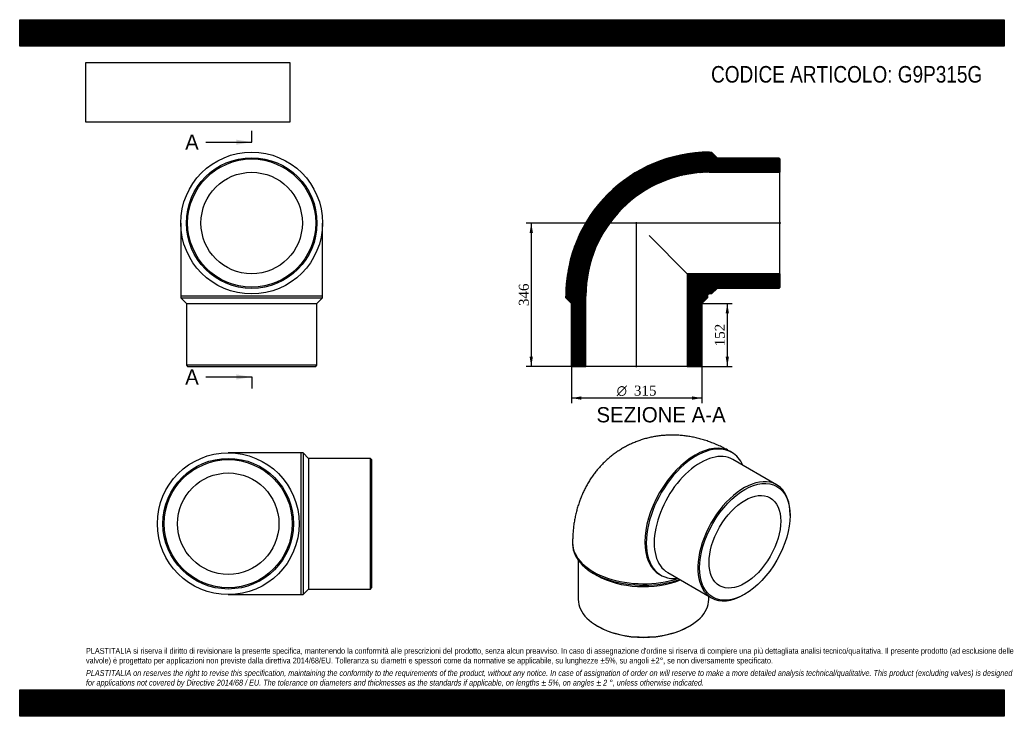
# Model space of a CAD drawing. Header units: millimetres. Extents: x 0 to 2376, y 0 to 1680.
import ezdxf
from ezdxf.enums import TextEntityAlignment as Align
from ezdxf.lldxf.tags import DXFTag

# ---------------------------------------------------------------- set-up
doc = ezdxf.new("R2010")
doc.units = ezdxf.units.MM
doc.header["$LTSCALE"] = 8
for name, color, linetype in [('Default', 7, 'Continuous'), ('DV4_Default', 7, 'Continuous'), ('G9P315G', 7, 'Continuous')]:
    doc.layers.add(name, color=color, linetype=linetype)
doc.styles.add('SEACAD_Solid_Edge_ANSI', font='seans.ttf')
doc.styles.add('SEACAD_Solid_Edge_ANSI1_Symbols', font='semeca1.ttf')
doc.styles.add('SEACAD_Times_New_Roman', font='times.ttf')
tags = doc.linetypes.add('CENTER2', pattern=[28.575, 19.05, -3.175, 3.175, -3.175]).pattern_tags.tags
tags[10:11] = [DXFTag(74, 4), DXFTag(75, 0), DXFTag(340, '0'), DXFTag(46, 0.0), DXFTag(50, 0.0), DXFTag(44, 0.0), DXFTag(45, 0.0)]
tags[8:9] = [DXFTag(74, 4), DXFTag(75, 0), DXFTag(340, '0'), DXFTag(46, 0.0), DXFTag(50, 0.0), DXFTag(44, 0.0), DXFTag(45, 0.0)]
tags[6:7] = [DXFTag(74, 4), DXFTag(75, 0), DXFTag(340, '0'), DXFTag(46, 0.0), DXFTag(50, 0.0), DXFTag(44, 0.0), DXFTag(45, 0.0)]
tags[4:5] = [DXFTag(74, 4), DXFTag(75, 0), DXFTag(340, '0'), DXFTag(46, 0.0), DXFTag(50, 0.0), DXFTag(44, 0.0), DXFTag(45, 0.0)]
doc.dimstyles.new('ANSImm', dxfattribs={"dimtxt": 24, "dimasz": 24, "dimexe": 12, "dimexo": 0, "dimgap": 6, "dimtad": 1, "dimdsep": 46, "dimtxsty": 'SEACAD_Times_New_Roman', "dimblk1": '_SE_FILLED', "dimblk2": '_SE_FILLED', "dimsah": 1, "dimcen": 12, "dimazin": 0, "dimtfac": 0.85, "dimtdec": 3, "dimtofl": 0, "dimtmove": 0, "dimatfit": 3, "dimfxl": 1, "dimarcsym": 0})
picture_1 = doc.add_image_def('image1.jpg', size_in_pixel=(4302, 1260))

# ---------------------------------------------------------------- blocks, each defined once
blk = doc.blocks.new('SE')
at = {"layer": 'G9P315G', "color": 7, "linetype": 'Continuous'}
for p, q in [((388.8, 1189.6), (388.8, 1013.6)), ((730.8, 1013.6), (730.8, 1189.6)), ((730.8, 1013.6), (388.8, 1013.6)), ((388.8, 1013.6), (388.8, 1009.1)), ((388.8, 1009.1), (730.8, 1009.1)), ((388.8, 1009.1), (402.3, 995.6)), ((717.3, 995.6), (730.8, 1009.1)), ((730.8, 1009.1), (730.8, 1013.6)), ((402.3, 995.6), (717.3, 995.6)), ((402.3, 995.6), (402.3, 846.6)), ((717.3, 846.6), (717.3, 995.6)), ((717.3, 846.6), (402.3, 846.6)), ((402.3, 846.6), (405.3, 843.6)), ((405.3, 843.6), (714.3, 843.6)), ((714.3, 843.6), (717.3, 846.6))]:
    blk.add_line(p, q, dxfattribs=at)
for radius in [171, 157.5, 154.5, 122.3]:
    blk.add_circle((559.8, 1189.6), radius, dxfattribs=at)
blk = doc.blocks.new('SE1')
at = {"layer": 'G9P315G', "color": 7, "linetype": 'Continuous'}
for p, q in [((1718.4, 636.5), (1715.2, 638.3)), ((1826.6, 558.5), (1721.2, 619.3)), ((1859.2, 483.9), (1859.2, 486.4)), ((1334.3, 418.4), (1334.3, 414.7)), ((1347.8, 376.3), (1347.8, 282)), ((1384.4, 344.9), (1393.9, 339.4)), ((1544.2, 342.1), (1547.4, 340.3)), ((1563.7, 346.5), (1669.1, 285.7)), ((1662.8, 282), (1662.8, 289.3)), ((1747.8, 293.5), (1749.9, 294.7)), ((1393.9, 217.7), (1396, 216.5)), ((1614.5, 216.5), (1616.7, 217.7))]:
    blk.add_line(p, q, dxfattribs=at)
for centre, major_axis, start_param, end_param in [((1629.7, 490.2), (-85.5, -148.1), 3.141593, 6.283185), ((1632.9, 488.4), (85.5, 148.1), 0, 3.541614), ((1642.5, 482.9), (78.7, 136.4), 0, 3.141593), ((1632.9, 488.4), (85.5, 148.1), 5.883164, 6.283185), ((1747.8, 422.1), (-78.7, -136.4), 2.356194, 6.283185), ((1505.3, 418.4), (-171, 0), 6.283174, 6.283185), ((1505.3, 418.4), (-171, 0), 0, 2.079346), ((1505.3, 414.7), (171, 0), 3.141593, 5.248194), ((1505.3, 403.7), (157.5, 0), 3.926991, 5.314292), ((1747.8, 422.1), (-78.7, -136.4), 0, 0.785398), ((1505.3, 282), (-157.5, 0), 0, 3.141593), ((1505.3, 279.6), (154.5, 0), 3.926991, 5.497787)]:
    blk.add_ellipse(centre, major_axis=major_axis, ratio=0.57735, start_param=start_param, end_param=end_param, dxfattribs=at)
for major_axis in [(77.2, 133.8), (61.1, 105.9)]:
    blk.add_ellipse((1749.9, 420.8), major_axis=major_axis, ratio=0.57735, dxfattribs=at)
blk.add_open_spline([(1715.2, 638.3), (1712.6, 639.8), (1706.9, 643.1), (1696.6, 648.4), (1685.1, 653.8), (1673.3, 658.8), (1661.6, 663.1), (1649.8, 666.9), (1638, 670.2), (1626.2, 672.9), (1614.4, 675.1), (1602.7, 676.7), (1591, 677.7), (1579.4, 678.2), (1568, 678.2), (1556.6, 677.7), (1545.4, 676.6), (1534.3, 675), (1523.3, 672.9), (1512.6, 670.4), (1502, 667.3), (1491.6, 663.7), (1481.5, 659.7), (1471.6, 655.3), (1461.9, 650.3), (1452.6, 645), (1443.5, 639.2), (1434.6, 633), (1426.1, 626.4), (1418, 619.5), (1410.1, 612.1), (1402.6, 604.4), (1395.4, 596.4), (1388.6, 588), (1382.2, 579.3), (1376.1, 570.3), (1370.5, 561), (1365.2, 551.3), (1360.3, 541.4), (1355.8, 531.3), (1351.7, 520.8), (1348, 510.1), (1344.7, 499.1), (1341.9, 487.9), (1339.5, 476.5), (1337.5, 464.8), (1336, 452.8), (1335, 440.8), (1334.4, 429), (1334.3, 422.1), (1334.3, 418.4)], degree=3, knots=[0, 0, 0, 0, 0.015104, 0.03874, 0.062306, 0.085677, 0.108824, 0.131724, 0.154363, 0.176737, 0.198847, 0.2207, 0.242307, 0.263681, 0.284838, 0.305794, 0.326565, 0.347168, 0.367619, 0.387932, 0.408124, 0.428208, 0.448199, 0.46811, 0.487956, 0.507748, 0.527502, 0.547226, 0.566933, 0.586638, 0.606354, 0.626096, 0.645879, 0.665718, 0.685631, 0.705633, 0.725742, 0.745978, 0.766357, 0.786899, 0.807623, 0.828546, 0.849686, 0.871056, 0.892668, 0.914529, 0.936641, 0.958998, 0.981588, 1, 1, 1, 1], dxfattribs=at)
blk = doc.blocks.new('SE2')
at = {"layer": 'G9P315G', "color": 7, "linetype": 'Continuous'}
for p, q in [((679.3, 635.5), (503.3, 635.5)), ((679.3, 293.5), (679.3, 635.5)), ((683.8, 635.5), (679.3, 635.5)), ((683.8, 635.5), (683.8, 293.5)), ((697.3, 622), (683.8, 635.5)), ((697.3, 622), (697.3, 307)), ((846.3, 622), (697.3, 622)), ((846.3, 307), (846.3, 622)), ((849.3, 619), (846.3, 622)), ((849.3, 619), (849.3, 310)), ((846.3, 307), (849.3, 310)), ((503.3, 293.5), (679.3, 293.5)), ((679.3, 293.5), (683.8, 293.5)), ((683.8, 293.5), (697.3, 307)), ((697.3, 307), (846.3, 307))]:
    blk.add_line(p, q, dxfattribs=at)
for radius in [171, 157.5, 154.5, 122.3]:
    blk.add_circle((503.3, 464.5), radius, dxfattribs=at)
blk = doc.blocks.new('SE4')
at = {"color": 7, "linetype": 'Continuous', "style": 'SEACAD_Solid_Edge_ANSI'}
blk.add_text('A', height=36.8, dxfattribs=at).set_placement((399.3, 1403), align=Align.TOP_LEFT)
blk = doc.blocks.new('SE5')
at = {"color": 7, "linetype": 'Continuous', "style": 'SEACAD_Solid_Edge_ANSI'}
blk.add_text('A', height=36.8, dxfattribs=at).set_placement((399.3, 836.7), align=Align.TOP_LEFT)
blk = doc.blocks.new('SEANNOT_GROUP')
at = {"linetype": 'Continuous'}
blk.add_hatch(color=7, dxfattribs=at).paths.add_polyline_path([(523, 1378.5), (559.8, 1384.6), (523, 1390.7)])
at = {"color": 7, "linetype": 'Continuous'}
blk.add_lwpolyline([(449.4, 1384.6), (559.8, 1384.6)], dxfattribs=at)
blk = doc.blocks.new('SEANNOT_GROUP1')
at = {"linetype": 'Continuous'}
blk.add_hatch(color=7, dxfattribs=at).paths.add_polyline_path([(523, 812.2), (559.8, 818.3), (523, 824.5)])
at = {"color": 7, "linetype": 'Continuous'}
blk.add_lwpolyline([(449.4, 818.3), (559.8, 818.3)], dxfattribs=at)
blk = doc.blocks.new('SE3')
at = {"layer": 'Default', "color": 7, "linetype": 'CENTER2'}
for p, q in [((559.8, 1384.6), (559.8, 1412.2)), ((559.8, 818.3), (559.8, 790.7))]:
    blk.add_line(p, q, dxfattribs=at)
at = {"layer": 'Default', "color": 7, "linetype": 'CENTER2', "const_width": 0.0001}
blk.add_lwpolyline([(559.8, 1384.6), (559.8, 818.3)], dxfattribs=at)
at = {"layer": 'Default'}
for name in ['SE4', 'SEANNOT_GROUP', 'SE5', 'SEANNOT_GROUP1']:
    blk.add_blockref(name, (0, 0), dxfattribs=at)
blk = doc.blocks.new('SE6')
at = {"layer": 'G9P315G', "linetype": 'Continuous'}
h = blk.add_hatch(dxfattribs=at)
h.set_pattern_fill('LINE', scale=0.629921, angle=45, style=0)
edge = h.paths.add_edge_path()
edge.add_line((1831.7, 1347.1), (1682.7, 1347.1))
edge.add_line((1682.7, 1347.1), (1669.2, 1360.6))
edge.add_line((1669.2, 1360.6), (1664.7, 1360.6))
edge.add_arc((1664.7, 1013.6), 347, 90, 180)
edge.add_line((1317.7, 1013.6), (1317.7, 1009.1))
edge.add_line((1317.7, 1009.1), (1331.2, 995.6))
edge.add_line((1331.2, 995.6), (1331.2, 846.6))
edge.add_line((1331.2, 846.6), (1334.2, 843.6))
edge.add_line((1334.2, 843.6), (1366.4, 843.6))
edge.add_line((1366.4, 843.6), (1366.4, 1013.6))
edge.add_arc((1664.7, 1013.6), 298.3, 90, 180, ccw=False)
edge.add_line((1664.7, 1311.9), (1834.7, 1311.9))
edge.add_line((1834.7, 1311.9), (1834.7, 1344.1))
edge.add_line((1834.7, 1344.1), (1831.7, 1347.1))
h = blk.add_hatch(dxfattribs=at)
h.set_pattern_fill('LINE', scale=0.629921, angle=45, style=0)
edge = h.paths.add_edge_path()
edge.add_line((1831.7, 1032.1), (1834.7, 1035.1))
edge.add_line((1834.7, 1035.1), (1834.7, 1067.3))
edge.add_line((1834.7, 1067.3), (1611, 1067.3))
edge.add_line((1611, 1067.3), (1611, 843.6))
edge.add_line((1611, 843.6), (1643.2, 843.6))
edge.add_line((1643.2, 843.6), (1646.2, 846.6))
edge.add_line((1646.2, 846.6), (1646.2, 995.6))
edge.add_line((1646.2, 995.6), (1659.7, 1009.1))
edge.add_line((1659.7, 1009.1), (1659.7, 1013.6))
edge.add_arc((1664.7, 1013.6), 5, 90, 180, ccw=False)
edge.add_line((1664.7, 1018.6), (1669.2, 1018.6))
edge.add_line((1669.2, 1018.6), (1682.7, 1032.1))
edge.add_line((1682.7, 1032.1), (1831.7, 1032.1))
at = {"layer": 'DV4_Default', "color": 7, "linetype": 'CENTER2'}
for p, q in [((1836.4, 1189.6), (1486.8, 1189.6)), ((1488.7, 841.8), (1488.7, 1191.9))]:
    blk.add_line(p, q, dxfattribs=at)
at = {"layer": 'G9P315G', "color": 7, "linetype": 'Continuous'}
for p, q in [((1664.7, 1360.6), (1669.2, 1360.6)), ((1669.2, 1360.6), (1682.7, 1347.1)), ((1682.7, 1347.1), (1831.7, 1347.1)), ((1831.7, 1347.1), (1834.7, 1344.1)), ((1834.7, 1344.1), (1834.7, 1311.9)), ((1664.7, 1311.9), (1834.7, 1311.9)), ((1834.7, 1067.3), (1834.7, 1311.9)), ((1518.9, 1159.4), (1611, 1067.3)), ((1834.7, 1067.3), (1611, 1067.3)), ((1611, 1067.3), (1611, 843.6)), ((1834.7, 1067.3), (1834.7, 1035.1)), ((1682.7, 1032.1), (1669.2, 1018.6)), ((1831.7, 1032.1), (1682.7, 1032.1)), ((1834.7, 1035.1), (1831.7, 1032.1)), ((1317.7, 1009.1), (1317.7, 1013.6)), ((1331.2, 995.6), (1317.7, 1009.1)), ((1366.4, 843.6), (1366.4, 1013.6)), ((1659.7, 1009.1), (1646.2, 995.6)), ((1659.7, 1013.6), (1659.7, 1009.1)), ((1669.2, 1018.6), (1664.7, 1018.6)), ((1331.2, 846.6), (1331.2, 995.6)), ((1646.2, 995.6), (1646.2, 846.6)), ((1334.2, 843.6), (1331.2, 846.6)), ((1334.2, 843.6), (1366.4, 843.6)), ((1611, 843.6), (1366.4, 843.6)), ((1611, 843.6), (1643.2, 843.6)), ((1646.2, 846.6), (1643.2, 843.6))]:
    blk.add_line(p, q, dxfattribs=at)
for radius in [347, 298.3, 5]:
    blk.add_arc((1664.7, 1013.6), radius, 90, 180, dxfattribs=at)
blk = doc.blocks.new('GDimGGroup')
at = {"layer": 'Default', "linetype": 'Continuous'}
for points in [[(1355.2, 763.5), (1355.2, 771.5), (1331.2, 767.5)], [(1622.2, 763.5), (1646.2, 767.5), (1622.2, 771.5)]]:
    blk.add_hatch(color=7, dxfattribs=at).paths.add_polyline_path(points)
at = {"layer": 'Default', "color": 7, "linetype": 'Continuous'}
for p, q in [((1331.2, 846.6), (1331.2, 755.5)), ((1646.2, 846.6), (1646.2, 755.5)), ((1646.2, 767.5), (1331.2, 767.5))]:
    blk.add_line(p, q, dxfattribs=at)
for s, style, p in [('O', 'SEACAD_Solid_Edge_ANSI1_Symbols', (1440.5, 797.5)), ('315', 'SEACAD_Times_New_Roman', (1482.3, 797.5))]:
    blk.add_text(s, height=24, dxfattribs=dict(at, style=style)).set_placement(p, align=Align.TOP_LEFT)
blk = doc.blocks.new('DMBLK187')
at = {"layer": 'Default', "linetype": 'Continuous'}
for points in [[(1711.5, 971.6), (1707.5, 995.6), (1703.5, 971.6)], [(1711.5, 867.6), (1703.5, 867.6), (1707.5, 843.6)]]:
    blk.add_hatch(color=7, dxfattribs=at).paths.add_polyline_path(points)
at = {"layer": 'Default', "color": 7, "linetype": 'Continuous'}
for p, q in [((1646.2, 995.6), (1719.5, 995.6)), ((1707.5, 995.6), (1707.5, 843.6)), ((1611, 843.6), (1719.5, 843.6))]:
    blk.add_line(p, q, dxfattribs=at)
at = {"layer": 'Default', "color": 7, "linetype": 'Continuous', "style": 'SEACAD_Times_New_Roman'}
blk.add_text('152', height=24, rotation=90, dxfattribs=at).set_placement((1677.5, 892.3), align=Align.TOP_LEFT)
blk = doc.blocks.new('_SE_FILLED')
at = {"color": 0}
blk.add_line((0, 0), (-1, 0), dxfattribs=at)
blk.add_solid([(0, 0), (-1, -0.1665), (-1, 0.1665), (0, 0)], dxfattribs=at)
blk = doc.blocks.new('DMBLK188')
at = {"layer": 'Default', "linetype": 'Continuous'}
for points in [[(1230.5, 1165.6), (1238.5, 1165.6), (1234.5, 1189.6)], [(1230.5, 867.6), (1234.5, 843.6), (1238.5, 867.6)]]:
    blk.add_hatch(color=7, dxfattribs=at).paths.add_polyline_path(points)
at = {"layer": 'Default', "color": 7, "linetype": 'Continuous'}
for p, q in [((1488.7, 1189.6), (1222.5, 1189.6)), ((1234.5, 1189.6), (1234.5, 843.6)), ((1366.4, 843.6), (1222.5, 843.6))]:
    blk.add_line(p, q, dxfattribs=at)
at = {"layer": 'Default', "color": 7, "linetype": 'Continuous', "style": 'SEACAD_Times_New_Roman'}
blk.add_text('346', height=24, rotation=90, dxfattribs=at).set_placement((1204.5, 989.3), align=Align.TOP_LEFT)

msp = doc.modelspace()

# ---------------------------------------------------------------- hatches: boundary and pattern name
at = {"layer": 'Default', "linetype": 'Continuous'}
h = msp.add_hatch(dxfattribs=at)
h.set_pattern_fill('LINE', scale=0.629921, angle=45, style=0)
h.paths.add_polyline_path([(2376, 1616), (2376, 1680), (0, 1680), (0, 1616)])
for points in [[(2376, 1616), (2376, 1680), (0, 1680), (0, 1616)], [(2376, 0), (2376, 64), (0, 64), (0, 0)]]:
    msp.add_hatch(color=7, dxfattribs=at).paths.add_polyline_path(points)
h = msp.add_hatch(dxfattribs=at)
h.set_pattern_fill('LINE', scale=0.629921, angle=45, style=0)
h.paths.add_polyline_path([(2376, 0), (2376, 64), (0, 64), (0, 0)])

# ---------------------------------------------------------------- linework, layer by layer
at = {"layer": 'Default', "color": 7, "linetype": 'Continuous'}
for p, q in [((0, 1680), (2376, 1680)), ((0, 1616), (0, 1680)), ((2376, 1680), (2376, 1616)), ((2376, 1616), (0, 1616)), ((0, 64), (2376, 64)), ((0, 0), (0, 64)), ((2376, 64), (2376, 0)), ((2376, 0), (0, 0))]:
    msp.add_line(p, q, dxfattribs=at)

# ---------------------------------------------------------------- block references
at = {"layer": 'Default'}
for name in ['SE3', 'SE', 'SE6', 'GDimGGroup', 'SE1', 'SE2']:
    msp.add_blockref(name, (0, 0), dxfattribs=at)

# ---------------------------------------------------------------- texts
at = {"layer": 'Default', "color": 7, "linetype": 'Continuous', "style": 'SEACAD_Solid_Edge_ANSI'}
msp.add_text('SEZIONE A-A', height=36.8, dxfattribs=at).set_placement((1391.884, 745.677), align=Align.TOP_LEFT)
at = {"layer": 'Default', "attachment_point": 1}
for s, insert, char_height, width in [('{\\fArial Narrow|b0||i0||c0|p34;\\C7;\\H40.;\\W1.;CODICE ARTICOLO: G9P315G}', (1668.367, 1568.268), 40, 678.48099), ("{\\fArial Narrow|b0||i0||c0|p34;\\C7;\\H14.;\\W1.;PLASTITALIA si riserva il diritto di revisionare la presente specifica, mantenendo la conformità alle prescrizioni del prodotto, senza alcun preavviso. In caso di assegnazione d'ordine si riserva di compiere una più dettagliata analisi tecnico/qualitativa. Il presente prodotto (ad esclusione delle \\P}{\\fArial Narrow|b0||i0||c0|p34;\\C7;\\H14.;\\W1.;valvole) è progettato per applicazioni non previste dalla direttiva 2014/68/EU. Tolleranza su diametri e spessori come da normative se applicabile, su lunghezze ±5%, su angoli ±2°, se non diversamente specificato.\\P}{\\fArial Narrow|b0||i0||c0|p34;\\C7;\\H4.;\\W1.;   \\P}{\\fArial Narrow|b0||i1||c0|p34;\\C7;\\H14.;\\W1.;PLASTITALIA on reserves the right to revise this specification, maintaining the conformity to the requirements of the product, without any notice. In case of assignation of order on will reserve to make a more detailed analysis technical/qualitative. This product (excluding valves) is designed \\P}{\\fArial Narrow|b0||i1||c0|p34;\\C7;\\H14.;\\W1.;for applications not covered by Directive 2014/68 / EU. The tolerance on diameters and thicknesses as the standards if applicable, on lengths ± 5%, on angles ± 2 °, unless otherwise indicated.\\P}", (160, 164.819), 14, 2056)]:
    msp.add_mtext(s, dxfattribs=dict(at, insert=insert, char_height=char_height, width=width))

# ---------------------------------------------------------------- dimensions: what is measured, and where the dimension line sits
at = {"layer": 'Default', "color": 7, "linetype": 'Continuous'}
for base, p1, p2, picture, middle in [((1234.531, 843.559), (1488.689, 1189.559), (1366.389, 843.559), 'DMBLK188', (1234.531, 1016.559)), ((1707.538, 843.559), (1646.189, 995.559), (1610.989, 843.559), 'DMBLK187', (1707.538, 919.559))]:
    dim = msp.add_linear_dim(base=base, p1=p1, p2=p2, angle=90, text='\\A1;<>', dimstyle='ANSImm', dxfattribs=at)
    dim.commit()
    dim.dimension.update_dxf_attribs({"geometry": picture, "text_midpoint": middle, "dimtype": 160})

# ---------------------------------------------------------------- pictures from other files: only their frames are drawn
image = msp.add_image(picture_1, insert=(160, 1432.825), size_in_units=(491.657, 144))
image.dxf.flags = 7

doc.saveas('drawing.dxf')
